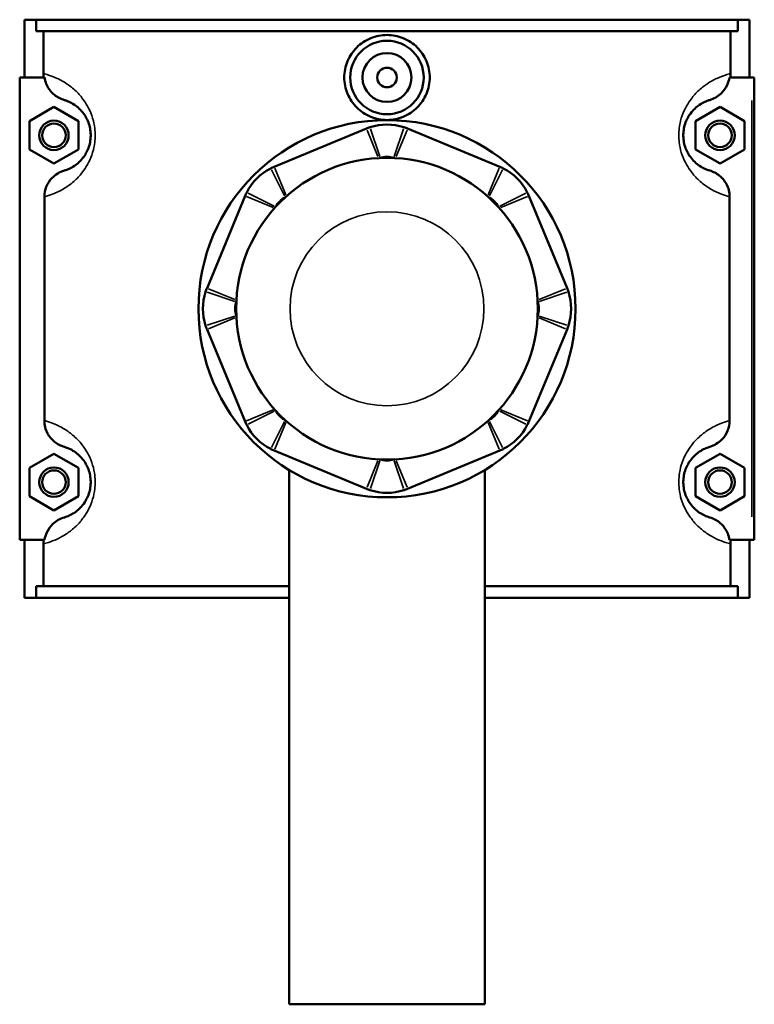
# Model space of a CAD drawing. Header units: millimetres. Extents: x -260 to 981, y -122 to 1159.
# Tile 8 of 8: x 387 to 537, y 814 to 1015. Entities that reach past the tile are written whole.
import ezdxf

# ---------------------------------------------------------------- set-up
doc = ezdxf.new("R2010")
doc.units = ezdxf.units.MM
doc.layers.add('Visible (ANSI)', color=7, linetype='Continuous', lineweight=50)
doc.layers.add('Visible Narrow (ANSI)', color=7, linetype='Continuous', lineweight=35)

msp = doc.modelspace()

# ---------------------------------------------------------------- linework, layer by layer
at = {"layer": 'Visible (ANSI)'}
for p, q in [((388.27, 1014.73), (388.27, 1002.93)), ((388.27, 1014.73), (390.65, 1014.73)), ((390.65, 1014.73), (533.9, 1014.73)), ((390.65, 1012.37), (390.65, 1014.73)), ((533.9, 1014.73), (533.9, 1012.37)), ((533.9, 1014.73), (536.27, 1014.73)), ((536.27, 1014.73), (536.27, 1002.93)), ((533.9, 1012.37), (390.65, 1012.37)), ((392.11, 1003.72), (392.11, 1012.37)), ((532.44, 1003.72), (532.44, 1012.37)), ((392.36, 1002.93), (387.27, 1002.93)), ((387.27, 1002.93), (387.27, 908.53)), ((532.18, 1002.93), (536.77, 1002.93)), ((536.77, 1002.93), (537.27, 1002.93)), ((537.27, 908.53), (537.27, 1002.93)), ((389.27, 994.02), (394.27, 996.91)), ((394.27, 996.91), (399.27, 994.02)), ((530.27, 996.91), (525.27, 994.02)), ((535.27, 994.02), (530.27, 996.91)), ((389.27, 988.25), (389.27, 994.02)), ((399.27, 994.02), (399.27, 988.25)), ((525.27, 994.02), (525.27, 988.25)), ((535.27, 988.25), (535.27, 994.02)), ((458.06, 992.49), (439.26, 984.7)), ((485.29, 984.7), (466.48, 992.49)), ((394.27, 985.36), (389.27, 988.25)), ((399.27, 988.25), (394.27, 985.36)), ((525.27, 988.25), (530.27, 985.36)), ((530.27, 985.36), (535.27, 988.25)), ((392.31, 978.59), (392.31, 932.87)), ((433.31, 978.75), (425.52, 959.94)), ((499.03, 959.94), (491.24, 978.75)), ((532.24, 932.87), (532.24, 978.59)), ((425.52, 951.52), (433.31, 932.72)), ((491.24, 932.72), (499.03, 951.52)), ((439.26, 926.77), (458.06, 918.98)), ((466.48, 918.98), (485.29, 926.77)), ((389.27, 923.22), (394.27, 926.11)), ((394.27, 926.11), (399.27, 923.22)), ((530.27, 926.11), (525.27, 923.22)), ((535.27, 923.22), (530.27, 926.11)), ((389.27, 917.45), (389.27, 923.22)), ((399.27, 923.22), (399.27, 917.45)), ((442.27, 922.83), (442.27, 813.73)), ((482.27, 922.83), (482.27, 813.73)), ((525.27, 923.22), (525.27, 917.45)), ((535.27, 917.45), (535.27, 923.22)), ((394.27, 914.56), (389.27, 917.45)), ((399.27, 917.45), (394.27, 914.56)), ((525.27, 917.45), (530.27, 914.56)), ((530.27, 914.56), (535.27, 917.45)), ((387.27, 908.53), (392.36, 908.53)), ((388.27, 908.53), (388.27, 896.73)), ((536.77, 908.53), (532.18, 908.53)), ((536.27, 908.53), (536.27, 896.73)), ((537.27, 908.53), (536.77, 908.53)), ((392.11, 899.09), (392.11, 907.74)), ((532.44, 899.09), (532.44, 907.74)), ((442.27, 899.09), (390.65, 899.09)), ((390.65, 896.73), (390.65, 899.09)), ((533.9, 899.09), (482.27, 899.09)), ((533.9, 899.09), (533.9, 896.73)), ((390.65, 896.73), (388.27, 896.73)), ((390.65, 896.73), (442.27, 896.73)), ((482.27, 896.73), (533.9, 896.73)), ((536.27, 896.73), (533.9, 896.73)), ((442.27, 813.73), (482.27, 813.73))]:
    msp.add_line(p, q, dxfattribs=at)
for centre, radius in [((462.27, 1002.93), 7.5), ((462.27, 1002.93), 5), ((462.27, 1002.93), 2), ((394.27, 991.13), 3), ((394.27, 991.13), 2.4), ((462.27, 955.73), 38.5), ((530.27, 991.13), 3), ((530.27, 991.13), 2.4), ((462.27, 955.73), 30.8), ((394.27, 920.33), 3), ((394.27, 920.33), 2.4), ((530.27, 920.33), 3), ((530.27, 920.33), 2.4)]:
    msp.add_circle(centre, radius, dxfattribs=at)
for centre, radius, start, end in [((462.27, 982.33), 11, 71.5967, 108.4033), ((462.27, 982.33), 4.4, 71.5967, 108.4033), ((443.47, 974.54), 11, 116.5967, 153.4033), ((481.08, 974.54), 11, 26.5967, 63.4033), ((443.47, 974.54), 4.4, 116.5967, 153.4033), ((481.08, 974.54), 4.4, 26.5967, 63.4033), ((435.68, 955.73), 11, 161.5967, 198.4033), ((488.87, 955.73), 11, 341.5967, 18.4033), ((435.68, 955.73), 4.4, 161.5967, 198.4033), ((488.87, 955.73), 4.4, 341.5967, 18.4033), ((443.47, 936.93), 4.4, 206.5967, 243.4033), ((481.08, 936.93), 4.4, 296.5967, 333.4033), ((443.47, 936.93), 11, 206.5967, 243.4033), ((481.08, 936.93), 11, 296.5967, 333.4033), ((462.27, 929.14), 4.4, 251.5967, 288.4033), ((462.27, 929.14), 11, 251.5967, 288.4033)]:
    msp.add_arc(centre, radius, start, end, dxfattribs=at)
for points, knots in [([(471, 1002.93), (471, 1001.84), (470.78, 1000.67), (469.88, 998.53), (469.21, 997.55), (467.66, 996.02), (466.68, 995.35), (464.53, 994.47), (463.37, 994.25), (461.18, 994.25), (460.01, 994.47), (457.87, 995.35), (456.89, 996.02), (455.34, 997.55), (454.66, 998.53), (453.77, 1000.67), (453.55, 1001.84), (453.55, 1004.03), (453.77, 1005.19), (454.66, 1007.34), (455.34, 1008.31), (456.89, 1009.85), (457.87, 1010.51), (460.01, 1011.4), (461.18, 1011.61), (463.37, 1011.61), (464.53, 1011.4), (466.68, 1010.51), (467.66, 1009.85), (469.21, 1008.31), (469.88, 1007.34), (470.78, 1005.19), (471, 1004.03), (471, 1002.93)], [0, 0, 0, 0, 0.328444, 0.328444, 0.656888, 0.656888, 0.984923, 0.984923, 1.312958, 1.312958, 1.640993, 1.640993, 1.969028, 1.969028, 2.297472, 2.297472, 2.625916, 2.625916, 2.95436, 2.95436, 3.282804, 3.282804, 3.610839, 3.610839, 3.938874, 3.938874, 4.266909, 4.266909, 4.594944, 4.594944, 4.923388, 4.923388, 5.251832, 5.251832, 5.251832, 5.251832]), ([(392.36, 1002.93), (392.4, 1002.69), (392.44, 1002.46), (392.62, 1001.83), (392.77, 1001.44), (393.32, 1000.43), (393.8, 999.85), (394.98, 998.9), (395.66, 998.54), (396.39, 998.33)], [-0.6484773, -0.6484773, -0.6484773, -0.6484773, -0.5757058, -0.5757058, -0.452537, -0.452537, -0.2287038, -0.2287038, 0, 0, 0, 0]), ([(528.16, 998.33), (528.59, 998.45), (529.01, 998.63), (529.79, 999.08), (530.16, 999.35), (531.01, 1000.16), (531.43, 1000.74), (531.96, 1001.89), (532.11, 1002.4), (532.18, 1002.93)], [-0.698132, -0.698132, -0.698132, -0.698132, -0.5629398, -0.5629398, -0.426968, -0.426968, -0.2113638, -0.2113638, -0.0503306, -0.0503306, -0.0503306, -0.0503306]), ([(396.39, 998.33), (396.49, 998.3), (396.59, 998.27), (396.98, 998.13), (397.29, 998.01), (397.97, 997.67), (398.33, 997.46), (399.03, 996.94), (399.36, 996.66), (399.98, 996.02), (400.27, 995.66), (400.73, 994.97), (400.9, 994.67), (401.23, 993.97), (401.38, 993.57), (401.61, 992.76), (401.69, 992.35), (401.76, 991.67), (401.77, 991.4), (401.77, 991.13), (401.77, 990.86), (401.76, 990.6), (401.69, 989.91), (401.61, 989.5), (401.38, 988.69), (401.23, 988.29), (400.9, 987.6), (400.73, 987.29), (400.27, 986.6), (399.98, 986.25), (399.36, 985.6), (399.03, 985.32), (398.33, 984.81), (397.97, 984.6), (397.29, 984.26), (396.98, 984.13), (396.59, 984), (396.49, 983.97), (396.39, 983.94)], [0.661778, 0.661778, 0.661778, 0.661778, 0.891026, 0.891026, 1.441714, 1.441714, 1.956605, 1.956605, 2.374479, 2.374479, 2.734939, 2.734939, 2.968372, 2.968372, 3.221448, 3.221448, 3.444472, 3.444472, 3.583862, 3.583862, 3.583862, 3.723252, 3.723252, 3.946276, 3.946276, 4.199353, 4.199353, 4.432786, 4.432786, 4.793245, 4.793245, 5.21112, 5.21112, 5.726011, 5.726011, 6.276699, 6.276699, 6.505946, 6.505946, 6.505946, 6.505946]), ([(528.16, 983.94), (528.06, 983.97), (527.95, 984), (527.57, 984.13), (527.26, 984.26), (526.58, 984.6), (526.21, 984.81), (525.52, 985.32), (525.19, 985.6), (524.57, 986.25), (524.28, 986.6), (523.82, 987.29), (523.65, 987.6), (523.32, 988.29), (523.17, 988.69), (522.94, 989.5), (522.86, 989.91), (522.79, 990.6), (522.77, 990.86), (522.77, 991.13), (522.77, 991.4), (522.79, 991.67), (522.86, 992.35), (522.94, 992.76), (523.17, 993.57), (523.32, 993.97), (523.65, 994.67), (523.82, 994.97), (524.28, 995.66), (524.57, 996.02), (525.19, 996.66), (525.52, 996.94), (526.21, 997.46), (526.58, 997.67), (527.26, 998.01), (527.57, 998.13), (527.95, 998.27), (528.06, 998.3), (528.16, 998.33)], [0.661778, 0.661778, 0.661778, 0.661778, 0.891024, 0.891024, 1.441714, 1.441714, 1.956605, 1.956605, 2.374479, 2.374479, 2.734939, 2.734939, 2.968372, 2.968372, 3.221448, 3.221448, 3.444472, 3.444472, 3.583862, 3.583862, 3.583862, 3.723252, 3.723252, 3.946276, 3.946276, 4.199352, 4.199352, 4.432785, 4.432785, 4.793245, 4.793245, 5.211119, 5.211119, 5.72601, 5.72601, 6.2767, 6.2767, 6.505946, 6.505946, 6.505946, 6.505946]), ([(458.8, 992.76), (458.68, 992.72), (458.55, 992.68), (458.31, 992.59), (458.18, 992.54), (458.06, 992.49)], [0.32119874, 0.32119874, 0.32119874, 0.32119874, 0.35694891, 0.35694891, 0.39269908, 0.39269908, 0.39269908, 0.39269908]), ([(466.48, 992.49), (466.36, 992.54), (466.24, 992.59), (465.99, 992.68), (465.87, 992.72), (465.75, 992.76)], [-0.39269908, -0.39269908, -0.39269908, -0.39269908, -0.35694891, -0.35694891, -0.32119874, -0.32119874, -0.32119874, -0.32119874]), ([(396.39, 983.94), (395.92, 983.8), (395.46, 983.6), (394.62, 983.09), (394.23, 982.78), (393.38, 981.91), (392.98, 981.31), (392.45, 979.99), (392.31, 979.29), (392.31, 978.59)], [-0.7224408, -0.7224408, -0.7224408, -0.7224408, -0.5746891, -0.5746891, -0.4260435, -0.4260435, -0.2110445, -0.2110445, 0, 0, 0, 0]), ([(439.26, 984.7), (439.14, 984.65), (439.02, 984.6), (438.78, 984.49), (438.66, 984.43), (438.54, 984.37)], [-0.39269908, -0.39269908, -0.39269908, -0.39269908, -0.35694891, -0.35694891, -0.32119874, -0.32119874, -0.32119874, -0.32119874]), ([(486, 984.37), (485.89, 984.43), (485.77, 984.49), (485.53, 984.6), (485.41, 984.65), (485.29, 984.7)], [0.32119874, 0.32119874, 0.32119874, 0.32119874, 0.35694891, 0.35694891, 0.39269908, 0.39269908, 0.39269908, 0.39269908]), ([(532.24, 978.59), (532.24, 979.04), (532.18, 979.49), (531.96, 980.36), (531.79, 980.78), (531.22, 981.84), (530.74, 982.42), (529.57, 983.37), (528.89, 983.72), (528.16, 983.94)], [-0.7231392, -0.7231392, -0.7231392, -0.7231392, -0.5878857, -0.5878857, -0.452537, -0.452537, -0.2287038, -0.2287038, 0, 0, 0, 0]), ([(433.63, 979.46), (433.57, 979.34), (433.52, 979.23), (433.41, 978.99), (433.36, 978.87), (433.31, 978.75)], [0.32119874, 0.32119874, 0.32119874, 0.32119874, 0.35694891, 0.35694891, 0.39269908, 0.39269908, 0.39269908, 0.39269908]), ([(491.24, 978.75), (491.19, 978.87), (491.14, 978.99), (491.03, 979.23), (490.97, 979.34), (490.91, 979.46)], [-0.39269908, -0.39269908, -0.39269908, -0.39269908, -0.35694891, -0.35694891, -0.32119874, -0.32119874, -0.32119874, -0.32119874]), ([(425.52, 959.94), (425.47, 959.82), (425.42, 959.7), (425.33, 959.45), (425.28, 959.33), (425.24, 959.21)], [-0.39269908, -0.39269908, -0.39269908, -0.39269908, -0.35694891, -0.35694891, -0.32119874, -0.32119874, -0.32119874, -0.32119874]), ([(499.3, 959.21), (499.26, 959.33), (499.22, 959.45), (499.13, 959.7), (499.08, 959.82), (499.03, 959.94)], [0.32119874, 0.32119874, 0.32119874, 0.32119874, 0.35694891, 0.35694891, 0.39269908, 0.39269908, 0.39269908, 0.39269908]), ([(425.24, 952.26), (425.28, 952.14), (425.33, 952.01), (425.42, 951.77), (425.47, 951.64), (425.52, 951.52)], [0.32119874, 0.32119874, 0.32119874, 0.32119874, 0.35694891, 0.35694891, 0.39269908, 0.39269908, 0.39269908, 0.39269908]), ([(499.03, 951.52), (499.08, 951.64), (499.13, 951.77), (499.22, 952.01), (499.26, 952.14), (499.3, 952.26)], [-0.39269908, -0.39269908, -0.39269908, -0.39269908, -0.35694891, -0.35694891, -0.32119874, -0.32119874, -0.32119874, -0.32119874]), ([(392.31, 932.87), (392.31, 932.42), (392.37, 931.98), (392.59, 931.1), (392.75, 930.68), (393.32, 929.63), (393.8, 929.05), (394.98, 928.1), (395.66, 927.74), (396.39, 927.53)], [-0.7231392, -0.7231392, -0.7231392, -0.7231392, -0.5878857, -0.5878857, -0.452537, -0.452537, -0.2287038, -0.2287038, 0, 0, 0, 0]), ([(433.31, 932.72), (433.36, 932.6), (433.41, 932.48), (433.52, 932.24), (433.57, 932.12), (433.63, 932)], [-0.39269908, -0.39269908, -0.39269908, -0.39269908, -0.35694891, -0.35694891, -0.32119874, -0.32119874, -0.32119874, -0.32119874]), ([(490.91, 932), (490.97, 932.12), (491.03, 932.24), (491.14, 932.48), (491.19, 932.6), (491.24, 932.72)], [0.32119874, 0.32119874, 0.32119874, 0.32119874, 0.35694891, 0.35694891, 0.39269908, 0.39269908, 0.39269908, 0.39269908]), ([(528.16, 927.53), (528.63, 927.67), (529.08, 927.87), (529.93, 928.37), (530.32, 928.68), (531.17, 929.55), (531.56, 930.16), (532.1, 931.47), (532.24, 932.17), (532.24, 932.87)], [-0.7224408, -0.7224408, -0.7224408, -0.7224408, -0.5746891, -0.5746891, -0.4260435, -0.4260435, -0.2110445, -0.2110445, 0, 0, 0, 0]), ([(396.39, 927.53), (396.49, 927.5), (396.59, 927.47), (396.98, 927.33), (397.29, 927.21), (397.97, 926.87), (398.33, 926.66), (399.03, 926.14), (399.36, 925.86), (399.98, 925.22), (400.27, 924.86), (400.73, 924.17), (400.9, 923.87), (401.23, 923.17), (401.38, 922.77), (401.61, 921.96), (401.69, 921.55), (401.76, 920.87), (401.77, 920.6), (401.77, 920.33), (401.77, 920.06), (401.76, 919.8), (401.69, 919.11), (401.61, 918.7), (401.38, 917.89), (401.23, 917.49), (400.9, 916.8), (400.73, 916.49), (400.27, 915.8), (399.98, 915.45), (399.36, 914.8), (399.03, 914.52), (398.33, 914.01), (397.97, 913.8), (397.29, 913.46), (396.98, 913.33), (396.59, 913.2), (396.49, 913.17), (396.39, 913.14)], [0.661778, 0.661778, 0.661778, 0.661778, 0.891026, 0.891026, 1.441714, 1.441714, 1.956605, 1.956605, 2.374479, 2.374479, 2.734939, 2.734939, 2.968372, 2.968372, 3.221448, 3.221448, 3.444472, 3.444472, 3.583862, 3.583862, 3.583862, 3.723252, 3.723252, 3.946276, 3.946276, 4.199353, 4.199353, 4.432786, 4.432786, 4.793245, 4.793245, 5.211119, 5.211119, 5.726011, 5.726011, 6.276699, 6.276699, 6.505946, 6.505946, 6.505946, 6.505946]), ([(438.54, 927.09), (438.66, 927.03), (438.78, 926.98), (439.02, 926.87), (439.14, 926.82), (439.26, 926.77)], [0.32119874, 0.32119874, 0.32119874, 0.32119874, 0.35694891, 0.35694891, 0.39269908, 0.39269908, 0.39269908, 0.39269908]), ([(485.29, 926.77), (485.41, 926.82), (485.53, 926.87), (485.77, 926.98), (485.89, 927.03), (486, 927.09)], [-0.39269908, -0.39269908, -0.39269908, -0.39269908, -0.35694891, -0.35694891, -0.32119874, -0.32119874, -0.32119874, -0.32119874]), ([(528.16, 913.14), (528.06, 913.17), (527.95, 913.2), (527.57, 913.33), (527.26, 913.46), (526.58, 913.8), (526.21, 914.01), (525.52, 914.52), (525.19, 914.8), (524.57, 915.45), (524.28, 915.8), (523.82, 916.49), (523.65, 916.8), (523.32, 917.49), (523.17, 917.89), (522.94, 918.7), (522.86, 919.11), (522.79, 919.8), (522.77, 920.06), (522.77, 920.33), (522.77, 920.6), (522.79, 920.87), (522.86, 921.55), (522.94, 921.96), (523.17, 922.77), (523.32, 923.17), (523.65, 923.87), (523.82, 924.17), (524.28, 924.86), (524.57, 925.22), (525.19, 925.86), (525.52, 926.14), (526.21, 926.66), (526.58, 926.87), (527.26, 927.21), (527.57, 927.33), (527.95, 927.47), (528.06, 927.5), (528.16, 927.53)], [0.661492, 0.661492, 0.661492, 0.661492, 0.890716, 0.890716, 1.441433, 1.441433, 1.956323, 1.956323, 2.374196, 2.374196, 2.734655, 2.734655, 2.968086, 2.968086, 3.221162, 3.221162, 3.444186, 3.444186, 3.583576, 3.583576, 3.583576, 3.722966, 3.722966, 3.945989, 3.945989, 4.199065, 4.199065, 4.432497, 4.432497, 4.792955, 4.792955, 5.210828, 5.210828, 5.725718, 5.725718, 6.276436, 6.276436, 6.50566, 6.50566, 6.50566, 6.50566]), ([(458.06, 918.98), (458.18, 918.93), (458.31, 918.88), (458.55, 918.79), (458.68, 918.74), (458.8, 918.7)], [-0.39269908, -0.39269908, -0.39269908, -0.39269908, -0.35694891, -0.35694891, -0.32119874, -0.32119874, -0.32119874, -0.32119874]), ([(465.75, 918.7), (465.87, 918.74), (465.99, 918.79), (466.24, 918.88), (466.36, 918.93), (466.48, 918.98)], [0.32119874, 0.32119874, 0.32119874, 0.32119874, 0.35694891, 0.35694891, 0.39269908, 0.39269908, 0.39269908, 0.39269908]), ([(396.39, 913.14), (395.96, 913.01), (395.54, 912.83), (394.76, 912.38), (394.39, 912.11), (393.54, 911.31), (393.11, 910.72), (392.59, 909.58), (392.44, 909.06), (392.36, 908.53)], [-0.698132, -0.698132, -0.698132, -0.698132, -0.5629398, -0.5629398, -0.426968, -0.426968, -0.2113638, -0.2113638, -0.0503306, -0.0503306, -0.0503306, -0.0503306]), ([(532.18, 908.53), (532.15, 908.77), (532.1, 909.01), (531.93, 909.64), (531.77, 910.02), (531.22, 911.04), (530.74, 911.62), (529.57, 912.57), (528.89, 912.92), (528.16, 913.14)], [-0.6484773, -0.6484773, -0.6484773, -0.6484773, -0.5757058, -0.5757058, -0.452537, -0.452537, -0.2287038, -0.2287038, 0, 0, 0, 0])]:
    msp.add_open_spline(points, degree=3, knots=knots, dxfattribs=at)
for points in [[(392.17, 1002.93), (392.13, 1003.19), (392.11, 1003.46), (392.11, 1003.72)], [(532.44, 1003.72), (532.44, 1003.46), (532.42, 1003.19), (532.38, 1002.93)], [(392.11, 907.74), (392.11, 908.01), (392.13, 908.27), (392.17, 908.53)], [(532.38, 908.53), (532.42, 908.27), (532.44, 908.01), (532.44, 907.74)]]:
    msp.add_open_spline(points, degree=3, dxfattribs=at)
at = {"layer": 'Visible Narrow (ANSI)'}
for p, q in [((536.77, 998.21), (536.77, 913.25)), ((458.19, 992.19), (460.43, 986.78)), ((458.9, 992.45), (460.78, 986.81)), ((463.77, 986.81), (465.64, 992.45)), ((464.12, 986.78), (466.36, 992.19)), ((441.35, 978.77), (438.69, 984.08)), ((441.62, 979), (439.38, 984.4)), ((485.16, 984.4), (482.92, 979)), ((485.85, 984.08), (483.2, 978.77)), ((433.93, 979.31), (439.24, 976.65)), ((485.31, 976.65), (490.62, 979.31)), ((433.61, 978.62), (439.01, 976.38)), ((485.54, 976.38), (490.94, 978.62)), ((431.19, 957.23), (425.56, 959.1)), ((431.22, 957.58), (425.82, 959.82)), ((498.73, 959.82), (493.33, 957.58)), ((498.99, 959.1), (493.36, 957.23)), ((425.56, 952.36), (431.19, 954.24)), ((425.82, 951.65), (431.22, 953.89)), ((493.33, 953.89), (498.73, 951.65)), ((493.36, 954.24), (498.99, 952.36)), ((439.01, 935.08), (433.61, 932.84)), ((439.24, 934.81), (433.93, 932.15)), ((490.62, 932.15), (485.31, 934.81)), ((490.94, 932.84), (485.54, 935.08)), ((438.69, 927.39), (441.35, 932.7)), ((483.2, 932.7), (485.85, 927.39)), ((439.38, 927.07), (441.62, 932.47)), ((482.92, 932.47), (485.16, 927.07)), ((460.43, 924.68), (458.19, 919.28)), ((460.78, 924.65), (458.9, 919.01)), ((465.64, 919.01), (463.77, 924.65)), ((466.36, 919.28), (464.12, 924.68))]:
    msp.add_line(p, q, dxfattribs=at)
msp.add_circle((462.27, 955.73), 19.8, dxfattribs=at)
for points, knots in [([(392.31, 978.59), (392.57, 978.65), (392.86, 978.73), (393.69, 979), (394.27, 979.21), (395.55, 979.8), (396.23, 980.17), (397.54, 981.06), (398.16, 981.54), (399.32, 982.67), (399.87, 983.28), (400.72, 984.48), (401.05, 985), (401.66, 986.21), (401.95, 986.9), (402.37, 988.31), (402.52, 989.02), (402.66, 990.2), (402.69, 990.67), (402.69, 991.13), (402.69, 991.6), (402.66, 992.06), (402.52, 993.25), (402.37, 993.95), (401.95, 995.37), (401.66, 996.06), (401.05, 997.26), (400.72, 997.78), (399.87, 998.99), (399.32, 999.6), (398.16, 1000.72), (397.54, 1001.2), (396.23, 1002.1), (395.55, 1002.46), (394.27, 1003.05), (393.69, 1003.27), (392.77, 1003.56), (392.41, 1003.65), (392.11, 1003.72)], [-6.622375, -6.622375, -6.622375, -6.622375, -6.276699, -6.276699, -5.726011, -5.726011, -5.21112, -5.21112, -4.793245, -4.793245, -4.432786, -4.432786, -4.199353, -4.199353, -3.946276, -3.946276, -3.723252, -3.723252, -3.583862, -3.583862, -3.583862, -3.444472, -3.444472, -3.221448, -3.221448, -2.968372, -2.968372, -2.734939, -2.734939, -2.374479, -2.374479, -1.956605, -1.956605, -1.441714, -1.441714, -0.891026, -0.891026, -0.450998, -0.450998, -0.450998, -0.450998]), ([(532.44, 1003.72), (532.13, 1003.65), (531.78, 1003.56), (530.86, 1003.27), (530.27, 1003.05), (529, 1002.46), (528.32, 1002.1), (527.01, 1001.2), (526.39, 1000.72), (525.22, 999.6), (524.68, 998.99), (523.82, 997.78), (523.5, 997.26), (522.89, 996.06), (522.6, 995.37), (522.17, 993.95), (522.02, 993.25), (521.88, 992.06), (521.86, 991.6), (521.86, 991.13), (521.86, 990.67), (521.88, 990.2), (522.02, 989.02), (522.17, 988.31), (522.6, 986.9), (522.89, 986.21), (523.5, 985), (523.82, 984.48), (524.68, 983.28), (525.22, 982.67), (526.39, 981.54), (527.01, 981.06), (528.32, 980.17), (529, 979.8), (530.27, 979.21), (530.86, 979), (531.69, 978.73), (531.98, 978.65), (532.24, 978.59)], [-6.716726, -6.716726, -6.716726, -6.716726, -6.2767, -6.2767, -5.72601, -5.72601, -5.211119, -5.211119, -4.793245, -4.793245, -4.432785, -4.432785, -4.199352, -4.199352, -3.946276, -3.946276, -3.723252, -3.723252, -3.583862, -3.583862, -3.583862, -3.444472, -3.444472, -3.221448, -3.221448, -2.968372, -2.968372, -2.734939, -2.734939, -2.374479, -2.374479, -1.956605, -1.956605, -1.441714, -1.441714, -0.891024, -0.891024, -0.545349, -0.545349, -0.545349, -0.545349]), ([(392.11, 907.74), (392.41, 907.81), (392.77, 907.91), (393.69, 908.2), (394.27, 908.41), (395.55, 909), (396.23, 909.37), (397.54, 910.26), (398.16, 910.74), (399.32, 911.87), (399.87, 912.48), (400.72, 913.68), (401.05, 914.2), (401.66, 915.41), (401.95, 916.1), (402.37, 917.51), (402.52, 918.22), (402.66, 919.4), (402.69, 919.87), (402.69, 920.33), (402.69, 920.8), (402.66, 921.26), (402.52, 922.45), (402.37, 923.15), (401.95, 924.57), (401.66, 925.26), (401.05, 926.46), (400.72, 926.98), (399.87, 928.19), (399.32, 928.8), (398.16, 929.92), (397.54, 930.4), (396.23, 931.3), (395.55, 931.66), (394.27, 932.25), (393.69, 932.47), (392.86, 932.73), (392.57, 932.81), (392.31, 932.87)], [-6.716726, -6.716726, -6.716726, -6.716726, -6.276699, -6.276699, -5.726011, -5.726011, -5.211119, -5.211119, -4.793245, -4.793245, -4.432786, -4.432786, -4.199353, -4.199353, -3.946276, -3.946276, -3.723252, -3.723252, -3.583862, -3.583862, -3.583862, -3.444472, -3.444472, -3.221448, -3.221448, -2.968372, -2.968372, -2.734939, -2.734939, -2.374479, -2.374479, -1.956605, -1.956605, -1.441714, -1.441714, -0.891026, -0.891026, -0.545349, -0.545349, -0.545349, -0.545349]), ([(532.24, 932.87), (531.98, 932.81), (531.69, 932.73), (530.86, 932.47), (530.27, 932.25), (529, 931.66), (528.32, 931.3), (527.01, 930.4), (526.39, 929.92), (525.22, 928.8), (524.68, 928.19), (523.82, 926.98), (523.5, 926.46), (522.89, 925.26), (522.6, 924.57), (522.17, 923.15), (522.02, 922.45), (521.88, 921.26), (521.86, 920.8), (521.86, 920.33), (521.86, 919.87), (521.88, 919.4), (522.02, 918.22), (522.17, 917.51), (522.6, 916.1), (522.89, 915.41), (523.5, 914.2), (523.82, 913.68), (524.68, 912.48), (525.22, 911.87), (526.39, 910.74), (527.01, 910.26), (528.32, 909.37), (529, 909), (530.27, 908.41), (530.86, 908.2), (531.78, 907.91), (532.13, 907.81), (532.44, 907.74)], [-6.622089, -6.622089, -6.622089, -6.622089, -6.276436, -6.276436, -5.725718, -5.725718, -5.210828, -5.210828, -4.792955, -4.792955, -4.432497, -4.432497, -4.199065, -4.199065, -3.945989, -3.945989, -3.722966, -3.722966, -3.583576, -3.583576, -3.583576, -3.444186, -3.444186, -3.221162, -3.221162, -2.968086, -2.968086, -2.734655, -2.734655, -2.374196, -2.374196, -1.956323, -1.956323, -1.441433, -1.441433, -0.890716, -0.890716, -0.450711, -0.450711, -0.450711, -0.450711])]:
    msp.add_open_spline(points, degree=3, knots=knots, dxfattribs=at)

doc.saveas('drawing.dxf')
